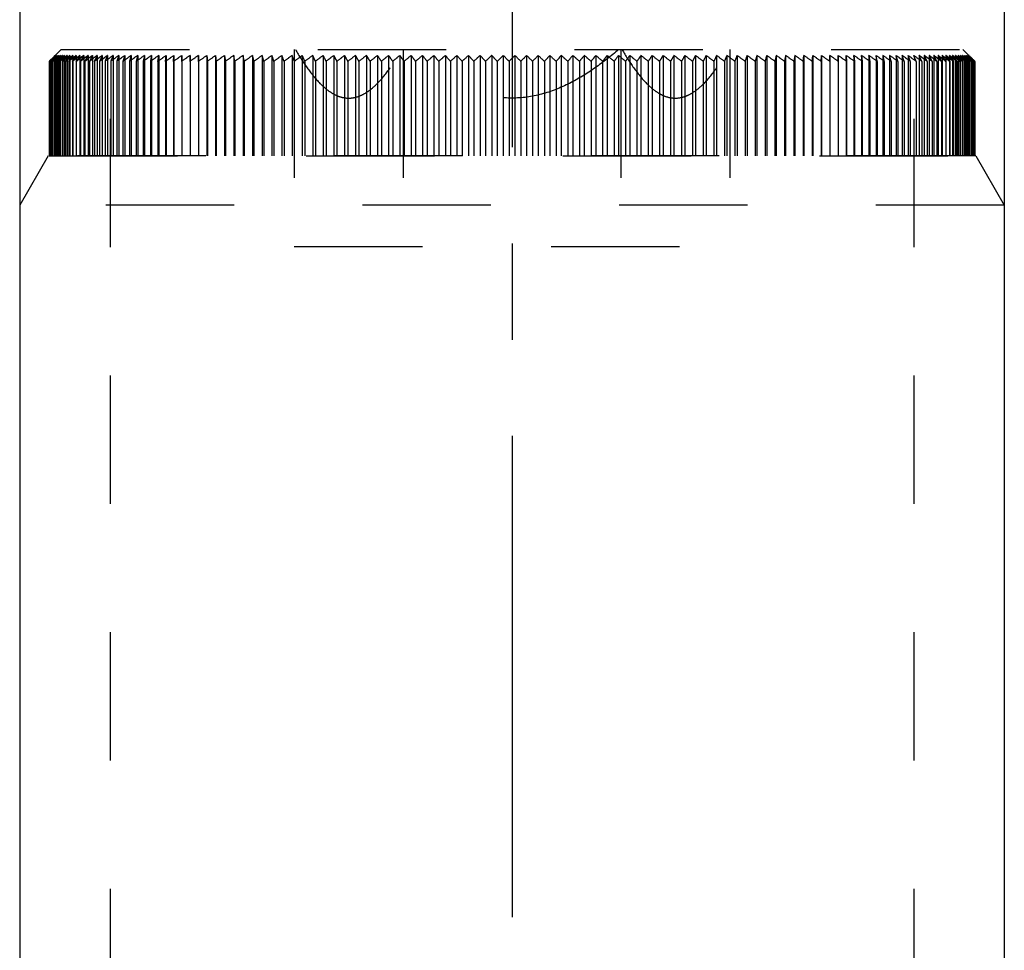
# Model space of a CAD drawing. Header units: millimetres. Extents: x 411 to 589, y 369 to 631.
# Tile 3 of 4: x 475 to 525, y 527 to 574. Entities that reach past the tile are written whole.
import ezdxf

# ---------------------------------------------------------------- set-up
doc = ezdxf.new("R2010")
doc.units = ezdxf.units.MM
doc.header["$LTSCALE"] = 65.185185
doc.linetypes.add('CENTER', pattern=[0.6, 0.375, -0.075, 0.075, -0.075])
doc.linetypes.add('HIDDEN', pattern=[0.2, 0.1, -0.1])
for name, color, linetype in [('ACHSEN_S', 7, 'CONTINUOUS'), ('FASEN', 7, 'CONTINUOUS'), ('FLAECHEN', 7, 'CONTINUOUS'), ('KONST.EL_MIT_GEO', 7, 'CONTINUOUS')]:
    doc.layers.add(name, color=color, linetype=linetype)

msp = doc.modelspace()

# ---------------------------------------------------------------- linework, layer by layer
at = {"layer": 'ACHSEN_S', "color": 2, "linetype": 'CENTER'}
msp.add_line((500, 631.25), (500, 368.75), dxfattribs=at)
at = {"layer": 'FASEN', "color": 7, "linetype": 'Continuous'}
for p, q in [((475, 607.75), (475, 485.703)), ((525, 607.75), (525, 485.703))]:
    msp.add_line(p, q, dxfattribs=at)
at = {"layer": 'FASEN', "color": 8, "linetype": 'HIDDEN'}
for p, q in [((476.443, 567.25), (475, 564.75)), ((523.557, 567.25), (476.443, 567.25)), ((523.557, 567.25), (525, 564.75)), ((525, 564.75), (475, 564.75))]:
    msp.add_line(p, q, dxfattribs=at)
at = {"layer": 'FLAECHEN', "color": 8, "linetype": 'HIDDEN'}
for p, q in [((479.6, 608.25), (479.6, 495.25)), ((520.4, 608.25), (520.4, 495.25))]:
    msp.add_line(p, q, dxfattribs=at)
at = {"layer": 'FLAECHEN', "color": 7, "linetype": 'Continuous'}
for p, q in [((475, 607.75), (475, 485.703)), ((525, 607.75), (525, 485.703))]:
    msp.add_line(p, q, dxfattribs=at)
at = {"layer": 'KONST.EL_MIT_GEO', "color": 8, "linetype": 'HIDDEN'}
for p, q in [((479.6, 608.25), (479.6, 495.25)), ((520.4, 608.25), (520.4, 495.25)), ((477.1, 572.65), (476.802, 572.352)), ((477.1, 572.65), (522.9, 572.65)), ((488.944, 572.65), (488.944, 562.65)), ((494.472, 572.65), (494.472, 562.65)), ((505.528, 572.65), (505.528, 562.65)), ((511.056, 572.65), (511.056, 562.65)), ((522.9, 572.65), (523.499, 572.051)), ((476.503, 572.051), (476.603, 572.152)), ((476.511, 572.058), (476.503, 572.051)), ((476.51, 572.058), (476.503, 572.051)), ((476.503, 572.051), (476.503, 567.25)), ((476.526, 572.074), (476.51, 572.058)), ((476.525, 572.073), (476.511, 572.058)), ((476.518, 572.051), (476.62, 572.157)), ((476.533, 572.066), (476.518, 572.051)), ((476.534, 572.066), (476.518, 572.051)), ((476.518, 572.051), (476.518, 567.25)), ((476.536, 572.085), (476.525, 572.073)), ((476.554, 572.102), (476.526, 572.074)), ((476.555, 572.089), (476.533, 572.066)), ((476.557, 572.089), (476.534, 572.066)), ((476.549, 572.051), (476.644, 572.152)), ((476.57, 572.074), (476.549, 572.051)), ((476.572, 572.074), (476.549, 572.051)), ((476.549, 572.051), (476.549, 567.25)), ((476.605, 572.152), (476.554, 572.102)), ((476.567, 572.102), (476.555, 572.089)), ((476.571, 572.102), (476.557, 572.089)), ((476.616, 572.152), (476.567, 572.102)), ((476.596, 572.102), (476.57, 572.074)), ((476.623, 572.152), (476.571, 572.102)), ((476.602, 572.102), (476.572, 572.074)), ((476.594, 572.051), (476.686, 572.152)), ((476.621, 572.081), (476.594, 572.051)), ((476.627, 572.081), (476.594, 572.051)), ((476.594, 572.051), (476.594, 567.25)), ((476.634, 572.142), (476.596, 572.102)), ((476.645, 572.142), (476.602, 572.102)), ((476.616, 572.165), (476.603, 572.152)), ((476.603, 572.152), (476.616, 572.165)), ((476.618, 572.165), (476.605, 572.152)), ((476.664, 572.202), (476.616, 572.152)), ((476.636, 572.186), (476.616, 572.165)), ((476.616, 572.165), (476.636, 572.186)), ((476.657, 572.202), (476.618, 572.165)), ((476.62, 572.157), (476.664, 572.203)), ((476.64, 572.102), (476.621, 572.081)), ((476.675, 572.202), (476.623, 572.152)), ((476.649, 572.102), (476.627, 572.081)), ((476.643, 572.152), (476.634, 572.142)), ((476.703, 572.253), (476.636, 572.186)), ((476.636, 572.186), (476.703, 572.253)), ((476.686, 572.152), (476.64, 572.102)), ((476.691, 572.202), (476.643, 572.152)), ((476.644, 572.152), (476.691, 572.203)), ((476.709, 572.202), (476.645, 572.142)), ((476.704, 572.152), (476.649, 572.102)), ((476.655, 572.051), (476.744, 572.152)), ((476.696, 572.089), (476.655, 572.051)), ((476.688, 572.088), (476.655, 572.051)), ((476.655, 572.051), (476.655, 567.25)), ((476.708, 572.252), (476.657, 572.202)), ((476.664, 572.203), (476.713, 572.253)), ((476.713, 572.252), (476.664, 572.202)), ((476.728, 572.252), (476.675, 572.202)), ((476.697, 572.164), (476.686, 572.152)), ((476.686, 572.152), (476.697, 572.164)), ((476.728, 572.134), (476.688, 572.088)), ((476.691, 572.203), (476.738, 572.253)), ((476.738, 572.252), (476.691, 572.202)), ((476.711, 572.102), (476.696, 572.089)), ((476.732, 572.202), (476.697, 572.164)), ((476.736, 572.286), (476.703, 572.253)), ((476.703, 572.253), (476.736, 572.286)), ((476.758, 572.202), (476.704, 572.152)), ((476.809, 572.352), (476.708, 572.252)), ((476.763, 572.252), (476.709, 572.202)), ((476.809, 572.352), (476.713, 572.252)), ((476.713, 572.253), (476.809, 572.352)), ((476.832, 572.352), (476.728, 572.252)), ((476.744, 572.152), (476.728, 572.134)), ((476.731, 572.051), (476.817, 572.152)), ((476.769, 572.096), (476.731, 572.051)), ((476.781, 572.096), (476.731, 572.051)), ((476.731, 572.051), (476.731, 567.25)), ((476.778, 572.252), (476.732, 572.202)), ((476.769, 572.319), (476.736, 572.286)), ((476.832, 572.352), (476.738, 572.252)), ((476.738, 572.253), (476.832, 572.352)), ((476.744, 572.152), (476.789, 572.203)), ((476.789, 572.202), (476.744, 572.152)), ((476.813, 572.252), (476.758, 572.202)), ((476.869, 572.352), (476.763, 572.252)), ((476.769, 572.319), (476.802, 572.352)), ((476.817, 572.152), (476.769, 572.096)), ((476.869, 572.352), (476.778, 572.252)), ((476.778, 572.253), (476.869, 572.352)), ((476.841, 572.149), (476.781, 572.096)), ((476.789, 572.203), (476.833, 572.253)), ((476.833, 572.252), (476.789, 572.202)), ((476.802, 572.352), (476.802, 567.25)), ((476.809, 572.352), (476.809, 567.25)), ((476.922, 572.352), (476.813, 572.252)), ((476.817, 572.152), (476.86, 572.203)), ((476.86, 572.202), (476.817, 572.152)), ((476.822, 572.051), (476.905, 572.152)), ((476.863, 572.102), (476.822, 572.051)), ((476.88, 572.102), (476.822, 572.051)), ((476.822, 572.051), (476.822, 567.25)), ((476.832, 572.352), (476.832, 567.25)), ((476.922, 572.352), (476.833, 572.252)), ((476.833, 572.253), (476.922, 572.352)), ((476.86, 572.203), (476.904, 572.253)), ((476.903, 572.252), (476.86, 572.202)), ((476.905, 572.152), (476.863, 572.102)), ((476.869, 572.352), (476.869, 567.25)), ((476.989, 572.352), (476.878, 572.252)), ((476.938, 572.152), (476.88, 572.102)), ((476.989, 572.352), (476.903, 572.252)), ((476.904, 572.253), (476.989, 572.352)), ((476.905, 572.152), (476.947, 572.203)), ((476.947, 572.202), (476.905, 572.152)), ((476.922, 572.352), (476.922, 567.25)), ((476.928, 572.051), (477.008, 572.152)), ((476.968, 572.102), (476.928, 572.051)), ((476.987, 572.102), (476.928, 572.051)), ((476.928, 572.051), (476.928, 567.25)), ((476.947, 572.203), (476.989, 572.253)), ((476.989, 572.252), (476.947, 572.202)), ((477.072, 572.352), (476.958, 572.252)), ((477.008, 572.152), (476.968, 572.102)), ((477.076, 572.178), (476.987, 572.102)), ((476.989, 572.352), (476.989, 567.25)), ((476.989, 572.253), (477.072, 572.352)), ((477.03, 572.302), (476.989, 572.252)), ((477.008, 572.152), (477.049, 572.203)), ((477.048, 572.202), (477.008, 572.152)), ((477.072, 572.352), (477.03, 572.302)), ((477.089, 572.252), (477.048, 572.202)), ((477.048, 572.051), (477.126, 572.152)), ((477.087, 572.102), (477.048, 572.051)), ((477.108, 572.102), (477.048, 572.051)), ((477.048, 572.051), (477.048, 567.25)), ((477.049, 572.203), (477.089, 572.253)), ((477.169, 572.352), (477.053, 572.252)), ((477.072, 572.352), (477.072, 567.25)), ((477.163, 572.252), (477.076, 572.178)), ((477.126, 572.152), (477.087, 572.102)), ((477.169, 572.352), (477.089, 572.252)), ((477.089, 572.253), (477.169, 572.352)), ((477.164, 572.202), (477.126, 572.152)), ((477.281, 572.352), (477.163, 572.252)), ((477.203, 572.252), (477.164, 572.202)), ((477.169, 572.352), (477.169, 567.25)), ((477.184, 572.051), (477.259, 572.152)), ((477.221, 572.102), (477.184, 572.051)), ((477.245, 572.102), (477.184, 572.051)), ((477.184, 572.051), (477.184, 567.25)), ((477.281, 572.352), (477.203, 572.252)), ((477.204, 572.253), (477.281, 572.352)), ((477.259, 572.152), (477.221, 572.102)), ((477.295, 572.202), (477.259, 572.152)), ((477.281, 572.352), (477.281, 567.25)), ((477.407, 572.352), (477.288, 572.252)), ((477.333, 572.252), (477.295, 572.202)), ((477.407, 572.352), (477.333, 572.252)), ((477.333, 572.253), (477.407, 572.352)), ((477.334, 572.051), (477.406, 572.152)), ((477.389, 572.129), (477.334, 572.051)), ((477.396, 572.102), (477.334, 572.051)), ((477.334, 572.051), (477.334, 567.25)), ((477.406, 572.152), (477.389, 572.129)), ((477.441, 572.201), (477.406, 572.152)), ((477.407, 572.352), (477.407, 567.25)), ((477.548, 572.352), (477.427, 572.252)), ((477.477, 572.252), (477.441, 572.201)), ((477.548, 572.352), (477.477, 572.252)), ((477.477, 572.253), (477.548, 572.352)), ((477.499, 572.051), (477.568, 572.152)), ((477.556, 572.134), (477.499, 572.051)), ((477.562, 572.102), (477.499, 572.051)), ((477.499, 572.051), (477.499, 567.25)), ((477.548, 572.352), (477.548, 567.25)), ((477.568, 572.152), (477.556, 572.134)), ((477.601, 572.201), (477.568, 572.152)), ((477.704, 572.352), (477.581, 572.252)), ((477.636, 572.252), (477.601, 572.201)), ((477.704, 572.352), (477.636, 572.252)), ((477.636, 572.253), (477.704, 572.352)), ((477.744, 572.152), (477.679, 572.051)), ((477.679, 572.051), (477.745, 572.152)), ((477.798, 572.146), (477.679, 572.051)), ((477.679, 572.051), (477.679, 567.25)), ((477.704, 572.352), (477.704, 567.25)), ((477.776, 572.201), (477.744, 572.152)), ((477.874, 572.352), (477.75, 572.252)), ((477.809, 572.252), (477.776, 572.201)), ((477.874, 572.352), (477.809, 572.252)), ((477.81, 572.253), (477.874, 572.352)), ((477.935, 572.152), (477.873, 572.051)), ((477.873, 572.051), (477.935, 572.152)), ((478.002, 572.152), (477.873, 572.051)), ((477.874, 572.352), (477.874, 567.25)), ((478.059, 572.352), (477.933, 572.252)), ((477.965, 572.201), (477.935, 572.152)), ((477.997, 572.252), (477.965, 572.201)), ((478.059, 572.352), (477.997, 572.252)), ((477.997, 572.253), (478.059, 572.352)), ((478.059, 572.352), (478.059, 567.25)), ((478.14, 572.152), (478.082, 572.051)), ((478.082, 572.051), (478.141, 572.152)), ((478.212, 572.152), (478.082, 572.051)), ((478.082, 572.051), (478.082, 567.25)), ((478.258, 572.352), (478.14, 572.261)), ((478.169, 572.201), (478.14, 572.152)), ((478.199, 572.252), (478.169, 572.201)), ((478.258, 572.352), (478.199, 572.252)), ((478.199, 572.253), (478.258, 572.352)), ((478.258, 572.352), (478.258, 567.25)), ((478.36, 572.152), (478.304, 572.051)), ((478.304, 572.051), (478.36, 572.152)), ((478.436, 572.152), (478.304, 572.051)), ((478.304, 572.051), (478.304, 567.25)), ((478.386, 572.2), (478.36, 572.152)), ((478.415, 572.252), (478.386, 572.2)), ((478.47, 572.352), (478.415, 572.252)), ((478.415, 572.253), (478.47, 572.352)), ((478.47, 572.352), (478.47, 567.25)), ((478.593, 572.152), (478.541, 572.051)), ((478.541, 572.051), (478.593, 572.152)), ((478.673, 572.152), (478.541, 572.051)), ((478.541, 572.051), (478.541, 567.25)), ((478.618, 572.2), (478.593, 572.152)), ((478.697, 572.352), (478.697, 567.25)), ((478.96, 572.178), (478.791, 572.051)), ((478.84, 572.152), (478.791, 572.051)), ((478.791, 572.051), (478.84, 572.152)), ((478.791, 572.051), (478.791, 567.25)), ((478.863, 572.2), (478.84, 572.152)), ((478.937, 572.352), (478.937, 567.25)), ((479.234, 572.184), (479.056, 572.051)), ((479.056, 572.051), (479.056, 567.25)), ((479.192, 572.352), (479.192, 567.25)), ((479.333, 572.051), (479.333, 567.25)), ((479.459, 572.352), (479.459, 567.25)), ((479.625, 572.051), (479.625, 567.25)), ((479.74, 572.352), (479.74, 567.25)), ((479.98, 572.198), (479.929, 572.051)), ((479.929, 572.051), (479.929, 567.25)), ((480.034, 572.352), (480.034, 567.25)), ((480.292, 572.197), (480.246, 572.051)), ((480.246, 572.051), (480.246, 567.25)), ((480.341, 572.352), (480.292, 572.197)), ((480.341, 572.352), (480.341, 567.25)), ((480.617, 572.196), (480.576, 572.051)), ((480.576, 572.051), (480.576, 567.25)), ((480.66, 572.352), (480.617, 572.196)), ((480.66, 572.352), (480.66, 567.25)), ((480.954, 572.195), (480.919, 572.051)), ((480.919, 572.051), (480.919, 567.25)), ((480.993, 572.352), (480.954, 572.195)), ((480.993, 572.352), (480.993, 567.25)), ((481.304, 572.193), (481.274, 572.051)), ((481.274, 572.051), (481.274, 567.25)), ((481.337, 572.352), (481.304, 572.193)), ((481.337, 572.352), (481.337, 567.25)), ((481.665, 572.191), (481.641, 572.051)), ((481.641, 572.051), (481.641, 567.25)), ((481.693, 572.352), (481.665, 572.191)), ((481.693, 572.352), (481.693, 567.25)), ((482.02, 572.051), (482.062, 572.352)), ((482.039, 572.188), (482.02, 572.051)), ((482.02, 572.051), (482.02, 567.25)), ((482.062, 572.352), (482.039, 572.188)), ((482.062, 572.352), (482.062, 567.25)), ((482.411, 572.051), (482.442, 572.352)), ((482.424, 572.182), (482.411, 572.051)), ((482.411, 572.051), (482.411, 567.25)), ((482.442, 572.352), (482.424, 572.182)), ((482.442, 572.352), (482.442, 567.25)), ((482.813, 572.051), (482.833, 572.352)), ((482.821, 572.17), (482.813, 572.051)), ((482.813, 572.051), (482.813, 567.25)), ((482.833, 572.352), (482.821, 572.17)), ((482.833, 572.352), (482.833, 567.25)), ((483.226, 572.051), (483.235, 572.352)), ((483.229, 572.137), (483.226, 572.051)), ((483.226, 572.051), (483.226, 567.25)), ((483.235, 572.352), (483.229, 572.137)), ((483.235, 572.352), (483.235, 567.25)), ((483.649, 572.352), (483.649, 567.25)), ((483.649, 572.352), (483.65, 572.051)), ((483.65, 572.051), (483.649, 572.352)), ((484.073, 572.352), (484.073, 567.25)), ((484.073, 572.352), (484.085, 572.051)), ((484.085, 572.051), (484.073, 572.352)), ((484.085, 572.051), (484.085, 567.25)), ((484.507, 572.352), (484.507, 567.25)), ((484.507, 572.352), (484.53, 572.051)), ((484.53, 572.051), (484.507, 572.352)), ((484.53, 572.051), (484.53, 567.25)), ((484.951, 572.352), (484.951, 567.25)), ((484.951, 572.352), (484.984, 572.051)), ((484.984, 572.051), (484.951, 572.352)), ((484.984, 572.051), (484.984, 567.25)), ((485.405, 572.352), (485.405, 567.25)), ((485.405, 572.352), (485.449, 572.051)), ((485.449, 572.051), (485.405, 572.352)), ((485.449, 572.051), (485.449, 567.25)), ((485.868, 572.352), (485.868, 567.25)), ((485.923, 572.051), (485.923, 567.25)), ((486.341, 572.352), (486.341, 567.25)), ((486.406, 572.051), (486.406, 567.25)), ((486.822, 572.352), (486.822, 567.25)), ((486.898, 572.051), (486.898, 567.25)), ((487.312, 572.352), (487.312, 567.25)), ((487.399, 572.051), (487.399, 567.25)), ((487.81, 572.352), (487.81, 567.25)), ((487.907, 572.051), (487.907, 567.25)), ((488.316, 572.352), (488.316, 567.25)), ((488.424, 572.051), (488.424, 567.25)), ((488.829, 572.352), (488.829, 567.25)), ((489.35, 572.352), (489.35, 567.25)), ((489.478, 572.051), (489.478, 567.25)), ((489.878, 572.352), (489.878, 567.25)), ((490.016, 572.051), (490.016, 567.25)), ((490.412, 572.352), (490.412, 567.25)), ((490.561, 572.051), (490.561, 567.25)), ((490.952, 572.352), (490.952, 567.25)), ((491.111, 572.051), (491.111, 567.25)), ((491.499, 572.352), (491.499, 567.25)), ((491.667, 572.051), (491.667, 567.25)), ((492.05, 572.352), (492.05, 567.25)), ((492.229, 572.051), (492.229, 567.25)), ((492.607, 572.352), (492.607, 567.25)), ((492.795, 572.051), (492.795, 567.25)), ((493.169, 572.352), (493.169, 567.25)), ((493.367, 572.051), (493.367, 567.25)), ((493.735, 572.352), (493.735, 567.25)), ((493.942, 572.051), (493.942, 567.25)), ((494.305, 572.352), (494.305, 567.25)), ((494.522, 572.051), (494.522, 567.25)), ((494.879, 572.352), (494.879, 567.25)), ((495.105, 572.051), (495.105, 567.25)), ((495.456, 572.352), (495.456, 567.25)), ((495.691, 572.051), (495.691, 567.25)), ((496.036, 572.352), (496.036, 567.25)), ((496.28, 572.051), (496.28, 567.25)), ((496.619, 572.352), (496.619, 567.25)), ((496.871, 572.051), (496.871, 567.25)), ((497.204, 572.352), (497.204, 567.25)), ((497.464, 572.051), (497.464, 567.25)), ((497.79, 572.352), (497.79, 567.25)), ((498.059, 572.051), (498.059, 567.25)), ((498.379, 572.352), (498.379, 567.25)), ((498.656, 572.051), (498.656, 567.25)), ((498.968, 572.352), (498.968, 567.25)), ((499.253, 572.051), (499.253, 567.25)), ((499.557, 572.352), (499.557, 567.25)), ((499.851, 572.051), (499.851, 567.25)), ((500.148, 572.352), (500.148, 567.25)), ((500.448, 572.051), (500.448, 567.25)), ((500.738, 572.352), (500.738, 567.25)), ((501.046, 572.051), (501.046, 567.25)), ((501.327, 572.352), (501.327, 567.25)), ((501.643, 572.051), (501.643, 567.25)), ((501.916, 572.352), (501.916, 567.25)), ((502.238, 572.051), (502.238, 567.25)), ((502.503, 572.352), (502.503, 567.25)), ((502.832, 572.051), (502.832, 567.25)), ((503.089, 572.352), (503.089, 567.25)), ((503.425, 572.051), (503.425, 567.25)), ((503.673, 572.352), (503.673, 567.25)), ((504.015, 572.051), (504.015, 567.25)), ((504.254, 572.352), (504.254, 567.25)), ((504.603, 572.051), (504.603, 567.25)), ((504.833, 572.352), (504.833, 567.25)), ((505.187, 572.051), (505.187, 567.25)), ((505.408, 572.352), (505.408, 567.25)), ((505.769, 572.051), (505.769, 567.25)), ((505.98, 572.352), (505.98, 567.25)), ((506.346, 572.051), (506.346, 567.25)), ((506.549, 572.352), (506.549, 567.25)), ((506.92, 572.051), (506.92, 567.25)), ((507.112, 572.352), (507.112, 567.25)), ((507.489, 572.051), (507.489, 567.25)), ((507.672, 572.352), (507.672, 567.25)), ((508.053, 572.051), (508.053, 567.25)), ((508.226, 572.352), (508.226, 567.25)), ((508.612, 572.051), (508.612, 567.25)), ((508.775, 572.352), (508.775, 567.25)), ((509.165, 572.051), (509.165, 567.25)), ((509.319, 572.352), (509.319, 567.25)), ((509.712, 572.051), (509.712, 567.25)), ((509.856, 572.352), (509.856, 567.25)), ((510.253, 572.051), (510.253, 567.25)), ((510.387, 572.352), (510.387, 567.25)), ((510.788, 572.051), (510.788, 567.25)), ((510.911, 572.352), (510.911, 567.25)), ((511.315, 572.051), (511.315, 567.25)), ((511.428, 572.352), (511.428, 567.25)), ((511.836, 572.051), (511.836, 567.25)), ((511.938, 572.352), (511.938, 567.25)), ((512.348, 572.051), (512.348, 567.25)), ((512.44, 572.352), (512.44, 567.25)), ((512.853, 572.051), (512.853, 567.25)), ((512.934, 572.352), (512.934, 567.25)), ((513.349, 572.051), (513.349, 567.25)), ((513.42, 572.352), (513.42, 567.25)), ((513.836, 572.051), (513.836, 567.25)), ((513.897, 572.352), (513.897, 567.25)), ((514.315, 572.051), (514.315, 567.25)), ((514.365, 572.352), (514.365, 567.25)), ((514.784, 572.051), (514.823, 572.352)), ((514.823, 572.352), (514.784, 572.051)), ((514.784, 572.051), (514.784, 567.25)), ((514.823, 572.352), (514.823, 567.25)), ((515.244, 572.051), (515.272, 572.352)), ((515.272, 572.352), (515.244, 572.051)), ((515.244, 572.051), (515.244, 567.25)), ((515.272, 572.352), (515.272, 567.25)), ((515.694, 572.051), (515.712, 572.352)), ((515.712, 572.352), (515.694, 572.051)), ((515.694, 572.051), (515.694, 567.25)), ((515.712, 572.352), (515.712, 567.25)), ((516.134, 572.051), (516.141, 572.352)), ((516.141, 572.352), (516.134, 572.051)), ((516.134, 572.051), (516.134, 567.25)), ((516.141, 572.352), (516.141, 567.25)), ((516.559, 572.352), (516.559, 567.25)), ((516.563, 572.078), (516.559, 572.352)), ((516.559, 572.352), (516.563, 572.051)), ((516.563, 572.051), (516.563, 572.078)), ((516.563, 572.051), (516.563, 567.25)), ((516.967, 572.352), (516.967, 567.25)), ((516.977, 572.157), (516.967, 572.352)), ((516.967, 572.352), (516.982, 572.051)), ((516.982, 572.051), (516.977, 572.157)), ((516.982, 572.051), (516.982, 567.25)), ((517.364, 572.352), (517.364, 567.25)), ((517.379, 572.177), (517.364, 572.352)), ((517.364, 572.352), (517.39, 572.051)), ((517.39, 572.051), (517.379, 572.177)), ((517.39, 572.051), (517.39, 567.25)), ((517.75, 572.352), (517.75, 567.25)), ((517.77, 572.185), (517.75, 572.352)), ((517.75, 572.352), (517.786, 572.051)), ((517.786, 572.051), (517.77, 572.185)), ((517.786, 572.051), (517.786, 567.25)), ((518.124, 572.352), (518.124, 567.25)), ((518.149, 572.189), (518.124, 572.352)), ((518.124, 572.352), (518.171, 572.051)), ((518.171, 572.051), (518.149, 572.189)), ((518.171, 572.051), (518.171, 567.25)), ((518.486, 572.352), (518.486, 567.25)), ((518.517, 572.192), (518.486, 572.352)), ((518.544, 572.051), (518.517, 572.192)), ((518.544, 572.051), (518.544, 567.25)), ((518.837, 572.352), (518.837, 567.25)), ((518.905, 572.051), (518.873, 572.194)), ((518.905, 572.051), (518.905, 567.25)), ((519.175, 572.352), (519.175, 567.25)), ((519.254, 572.051), (519.216, 572.196)), ((519.254, 572.051), (519.254, 567.25)), ((519.501, 572.352), (519.501, 567.25)), ((519.59, 572.051), (519.547, 572.197)), ((519.59, 572.051), (519.59, 567.25)), ((519.814, 572.352), (519.814, 567.25)), ((519.914, 572.051), (519.866, 572.197)), ((519.914, 572.051), (519.914, 567.25)), ((520.115, 572.352), (520.115, 567.25)), ((520.225, 572.051), (520.171, 572.198)), ((520.225, 572.051), (520.225, 567.25)), ((520.523, 572.051), (520.464, 572.199)), ((520.523, 572.051), (520.523, 567.25)), ((520.676, 572.352), (520.676, 567.25)), ((520.807, 572.051), (520.743, 572.199)), ((520.807, 572.051), (520.807, 567.25)), ((521.078, 572.051), (520.905, 572.181)), ((520.937, 572.352), (520.937, 567.25)), ((521.078, 572.051), (521.009, 572.2)), ((521.078, 572.051), (521.078, 567.25)), ((521.336, 572.051), (521.172, 572.175)), ((521.184, 572.352), (521.184, 567.25)), ((521.285, 572.152), (521.261, 572.2)), ((521.336, 572.051), (521.285, 572.152)), ((521.285, 572.152), (521.336, 572.051)), ((521.336, 572.051), (521.336, 567.25)), ((521.418, 572.352), (521.418, 567.25)), ((521.472, 572.253), (521.418, 572.352)), ((521.418, 572.352), (521.472, 572.252)), ((521.579, 572.051), (521.426, 572.168)), ((521.472, 572.252), (521.525, 572.152)), ((521.525, 572.152), (521.5, 572.2)), ((521.579, 572.051), (521.525, 572.152)), ((521.525, 572.152), (521.579, 572.051)), ((521.579, 572.051), (521.579, 567.25)), ((521.638, 572.352), (521.638, 567.25)), ((521.695, 572.253), (521.638, 572.352)), ((521.638, 572.352), (521.695, 572.252)), ((521.809, 572.051), (521.665, 572.162)), ((521.695, 572.252), (521.752, 572.152)), ((521.752, 572.152), (521.724, 572.2)), ((521.809, 572.051), (521.752, 572.152)), ((521.752, 572.152), (521.809, 572.051)), ((521.809, 572.051), (521.809, 567.25)), ((521.844, 572.352), (521.844, 567.25)), ((521.904, 572.253), (521.844, 572.352)), ((521.844, 572.352), (521.904, 572.252)), ((521.968, 572.254), (521.844, 572.352)), ((522.024, 572.051), (521.891, 572.155)), ((521.904, 572.252), (521.964, 572.152)), ((521.964, 572.152), (521.935, 572.201)), ((522.024, 572.051), (521.964, 572.152)), ((521.964, 572.152), (522.024, 572.051)), ((522.024, 572.051), (522.024, 567.25)), ((522.035, 572.352), (522.035, 567.25)), ((522.098, 572.253), (522.035, 572.352)), ((522.035, 572.352), (522.098, 572.252)), ((522.16, 572.253), (522.035, 572.352)), ((522.098, 572.252), (522.162, 572.152)), ((522.226, 572.051), (522.098, 572.152)), ((522.162, 572.152), (522.131, 572.201)), ((522.226, 572.051), (522.162, 572.152)), ((522.162, 572.152), (522.226, 572.051)), ((522.213, 572.352), (522.213, 567.25)), ((522.279, 572.253), (522.213, 572.352)), ((522.213, 572.352), (522.279, 572.252)), ((522.336, 572.253), (522.213, 572.352)), ((522.226, 572.051), (522.226, 567.25)), ((522.313, 572.201), (522.279, 572.253)), ((522.279, 572.252), (522.346, 572.152)), ((522.413, 572.051), (522.286, 572.152)), ((522.346, 572.152), (522.313, 572.201)), ((522.413, 572.051), (522.346, 572.152)), ((522.346, 572.152), (522.413, 572.051)), ((522.375, 572.352), (522.375, 567.25)), ((522.445, 572.253), (522.375, 572.352)), ((522.375, 572.352), (522.445, 572.252)), ((522.497, 572.253), (522.375, 572.352)), ((522.413, 572.051), (522.413, 567.25)), ((522.481, 572.201), (522.445, 572.253)), ((522.445, 572.252), (522.515, 572.152)), ((522.585, 572.051), (522.46, 572.152)), ((522.515, 572.152), (522.481, 572.201)), ((522.585, 572.051), (522.515, 572.152)), ((522.515, 572.152), (522.529, 572.132)), ((522.524, 572.352), (522.524, 567.25)), ((522.597, 572.253), (522.524, 572.352)), ((522.524, 572.352), (522.597, 572.252)), ((522.644, 572.253), (522.524, 572.352)), ((522.529, 572.132), (522.585, 572.051)), ((522.585, 572.051), (522.585, 567.25)), ((522.634, 572.201), (522.597, 572.253)), ((522.743, 572.051), (522.62, 572.152)), ((522.669, 572.152), (522.634, 572.201)), ((522.658, 572.352), (522.658, 567.25)), ((522.734, 572.253), (522.658, 572.352)), ((522.658, 572.352), (522.734, 572.252)), ((522.776, 572.253), (522.658, 572.352)), ((522.743, 572.051), (522.669, 572.152)), ((522.67, 572.152), (522.689, 572.126)), ((522.689, 572.126), (522.743, 572.051)), ((522.772, 572.202), (522.734, 572.253)), ((522.743, 572.051), (522.743, 567.25)), ((522.886, 572.051), (522.765, 572.152)), ((522.809, 572.152), (522.772, 572.202)), ((522.777, 572.352), (522.777, 567.25)), ((522.856, 572.253), (522.777, 572.352)), ((522.777, 572.352), (522.856, 572.252)), ((522.893, 572.253), (522.777, 572.352)), ((522.886, 572.051), (522.809, 572.152)), ((522.81, 572.152), (522.848, 572.102)), ((522.848, 572.102), (522.886, 572.051)), ((522.895, 572.203), (522.856, 572.253)), ((522.856, 572.252), (522.895, 572.202)), ((522.882, 572.352), (522.882, 567.25)), ((522.963, 572.253), (522.882, 572.352)), ((522.882, 572.352), (522.963, 572.252)), ((522.996, 572.253), (522.882, 572.352)), ((522.886, 572.051), (522.886, 567.25)), ((522.935, 572.152), (522.895, 572.203)), ((522.895, 572.202), (522.935, 572.152)), ((523.014, 572.051), (522.895, 572.152)), ((523.014, 572.051), (522.935, 572.152)), ((522.935, 572.152), (522.974, 572.102)), ((523.004, 572.203), (522.963, 572.253)), ((522.963, 572.252), (523.004, 572.202)), ((522.971, 572.352), (522.971, 567.25)), ((523.056, 572.253), (522.971, 572.352)), ((522.971, 572.352), (523.056, 572.252)), ((523.083, 572.253), (522.971, 572.352)), ((522.974, 572.102), (523.014, 572.051)), ((523.01, 572.152), (522.989, 572.17)), ((523.045, 572.152), (523.004, 572.203)), ((523.004, 572.202), (523.086, 572.102)), ((523.127, 572.051), (523.01, 572.152)), ((523.014, 572.051), (523.014, 567.25)), ((523.127, 572.051), (523.045, 572.152)), ((523.046, 572.352), (523.046, 567.25)), ((523.133, 572.253), (523.046, 572.352)), ((523.046, 572.352), (523.134, 572.252)), ((523.156, 572.253), (523.046, 572.352)), ((523.098, 572.203), (523.056, 572.253)), ((523.056, 572.252), (523.098, 572.202)), ((523.086, 572.102), (523.127, 572.051)), ((523.141, 572.152), (523.098, 572.203)), ((523.098, 572.202), (523.138, 572.155)), ((523.106, 572.352), (523.106, 567.25)), ((523.196, 572.253), (523.106, 572.352)), ((523.106, 572.352), (523.196, 572.252)), ((523.214, 572.253), (523.106, 572.352)), ((523.226, 572.051), (523.11, 572.152)), ((523.127, 572.051), (523.127, 567.25)), ((523.177, 572.203), (523.133, 572.253)), ((523.134, 572.252), (523.177, 572.202)), ((523.138, 572.155), (523.185, 572.099)), ((523.226, 572.051), (523.141, 572.152)), ((523.151, 572.352), (523.151, 567.25)), ((523.244, 572.253), (523.151, 572.352)), ((523.151, 572.352), (523.244, 572.252)), ((523.256, 572.253), (523.151, 572.352)), ((523.211, 572.203), (523.156, 572.253)), ((523.221, 572.152), (523.177, 572.203)), ((523.177, 572.202), (523.231, 572.141)), ((523.181, 572.352), (523.181, 567.25)), ((523.277, 572.253), (523.181, 572.352)), ((523.181, 572.352), (523.277, 572.252)), ((523.284, 572.253), (523.181, 572.352)), ((523.185, 572.099), (523.226, 572.051)), ((523.196, 572.352), (523.196, 567.25)), ((523.294, 572.253), (523.196, 572.352)), ((523.196, 572.352), (523.294, 572.252)), ((523.241, 572.203), (523.196, 572.253)), ((523.196, 572.252), (523.241, 572.202)), ((523.309, 572.051), (523.196, 572.152)), ((523.241, 572.175), (523.211, 572.203)), ((523.268, 572.203), (523.214, 572.253)), ((523.265, 572.101), (523.221, 572.152)), ((523.226, 572.051), (523.226, 567.25)), ((523.231, 572.141), (523.273, 572.092)), ((523.287, 572.152), (523.241, 572.203)), ((523.241, 572.202), (523.332, 572.102)), ((523.266, 572.152), (523.241, 572.175)), ((523.29, 572.203), (523.244, 572.253)), ((523.309, 572.203), (523.256, 572.253)), ((523.309, 572.051), (523.265, 572.101)), ((523.377, 572.051), (523.266, 572.152)), ((523.322, 572.152), (523.268, 572.203)), ((523.273, 572.092), (523.309, 572.051)), ((523.324, 572.203), (523.277, 572.253)), ((523.277, 572.252), (523.325, 572.202)), ((523.336, 572.203), (523.284, 572.253)), ((523.332, 572.101), (523.287, 572.152)), ((523.337, 572.152), (523.29, 572.203)), ((523.343, 572.203), (523.294, 572.253)), ((523.294, 572.252), (523.343, 572.202)), ((523.341, 572.172), (523.309, 572.203)), ((523.309, 572.051), (523.309, 567.25)), ((523.43, 572.051), (523.322, 572.152)), ((523.372, 572.152), (523.324, 572.203)), ((523.325, 572.202), (523.372, 572.152)), ((523.332, 572.102), (523.347, 572.085)), ((523.377, 572.051), (523.332, 572.101)), ((523.387, 572.152), (523.336, 572.203)), ((523.384, 572.101), (523.337, 572.152)), ((523.337, 572.152), (523.384, 572.102)), ((523.362, 572.152), (523.341, 572.172)), ((523.392, 572.152), (523.343, 572.203)), ((523.343, 572.202), (523.393, 572.152)), ((523.347, 572.085), (523.377, 572.051)), ((523.468, 572.051), (523.362, 572.152)), ((523.42, 572.101), (523.372, 572.152)), ((523.372, 572.152), (523.425, 572.096)), ((523.377, 572.051), (523.377, 567.25)), ((523.384, 572.102), (523.406, 572.077)), ((523.43, 572.051), (523.384, 572.101)), ((523.491, 572.051), (523.387, 572.152)), ((523.491, 572.051), (523.392, 572.152)), ((523.393, 572.152), (523.403, 572.142)), ((523.403, 572.142), (523.442, 572.102)), ((523.406, 572.077), (523.43, 572.051)), ((523.468, 572.051), (523.42, 572.101)), ((523.425, 572.096), (523.451, 572.07)), ((523.43, 572.051), (523.43, 567.25)), ((523.442, 572.102), (523.462, 572.081)), ((523.451, 572.07), (523.468, 572.051)), ((523.462, 572.081), (523.48, 572.062)), ((523.468, 572.051), (523.468, 567.25)), ((523.48, 572.062), (523.491, 572.051)), ((523.491, 572.051), (523.491, 567.25)), ((523.499, 572.05), (523.499, 567.25)), ((476.503, 567.25), (523.499, 567.25)), ((475, 564.75), (475, 515.322)), ((525, 564.75), (525, 515.322)), ((488.944, 562.65), (511.056, 562.65))]:
    msp.add_line(p, q, dxfattribs=at)
for centre, radius, start, end in [((524.543, 523.423), 68.356, 134.29152, 134.65139), ((524.728, 522.178), 69.364, 133.66941, 134.0287), ((508.522, 540.685), 44.822, 135.4081, 135.5295), ((524.819, 520.985), 70.269, 133.02894, 133.3878), ((524.945, 519.8), 71.189, 132.42151, 132.7798), ((525.102, 518.628), 72.119, 131.84591, 132.20351), ((498.028, 552.768), 28.831, 137.4815, 137.7199), ((525.02, 518.623), 72.068, 131.9131, 132.0921), ((525.287, 517.471), 73.053, 131.30096, 131.65777), ((525.499, 516.333), 73.986, 130.78556, 131.14151), ((524.87, 517.845), 72.496, 131.36763, 131.49156), ((525.734, 515.216), 74.915, 130.29866, 130.65369), ((525.057, 516.741), 73.388, 130.85204, 130.97157), ((525.99, 514.123), 75.835, 129.83926, 130.19333), ((525.901, 514.124), 75.777, 129.90579, 130.08302), ((500.061, 554.565), 28.902, 142.2668, 142.5182), ((526.265, 513.057), 76.741, 129.40643, 129.7595), ((526.175, 513.059), 76.682, 129.47276, 129.64951), ((500.443, 555.067), 28.799, 143.3638, 143.6125), ((526.558, 512.021), 77.631, 128.99928, 129.35134), ((526.467, 512.025), 77.57, 129.06542, 129.24166), ((500.893, 555.557), 28.758, 144.5112, 144.7568), ((526.867, 511.018), 78.499, 128.61697, 128.96803), ((526.774, 511.023), 78.438, 128.68292, 128.85866), ((501.422, 556.033), 28.79, 145.7104, 145.9522), ((527.19, 510.049), 79.344, 128.25873, 128.60879), ((502.04, 556.494), 28.904, 146.9627, 147.2), ((526.784, 510.45), 78.778, 128.32415, 128.44929), ((527.526, 509.119), 80.161, 127.92384, 128.27291), ((502.761, 556.939), 29.116, 148.2689, 148.5012), ((527.048, 509.615), 79.476, 127.97933, 128.10626), ((527.873, 508.228), 80.948, 127.61162, 127.95972), ((503.601, 557.367), 29.442, 149.6302, 149.8566), ((527.16, 509.034), 79.874, 127.55926, 127.79377), ((528.231, 507.38), 81.701, 127.32143, 127.6686), ((504.581, 557.777), 29.903, 151.047, 151.2668), ((527.517, 508.194), 80.62, 127.26922, 127.50309), ((528.598, 506.576), 82.418, 127.0527, 127.39897), ((515.364, 553.169), 41.381, 152.383, 152.6949), ((536.06, 542.383), 64.72, 152.41563, 152.5672), ((527.884, 507.399), 81.331, 127.00062, 127.23388), ((528.974, 505.818), 83.096, 126.80488, 127.1503), ((517.094, 553.673), 42.483, 153.9172, 154.2169), ((538.62, 543.176), 66.432, 153.94854, 154.09454), ((528.156, 506.788), 81.83, 126.75275, 126.95567), ((529.357, 505.11), 83.733, 126.57748, 126.92209), ((543.073, 543.345), 70.159, 155.57867, 155.84865), ((544.205, 542.783), 71.422, 155.67781, 155.80823), ((541.681, 543.923), 68.652, 155.53762, 155.67742), ((528.518, 506.114), 82.427, 126.52544, 126.72075), ((529.746, 504.451), 84.327, 126.37005, 126.71391), ((529.608, 504.513), 84.196, 126.31964, 126.66381), ((546.847, 544.054), 73.088, 157.22109, 157.47705), ((548.06, 543.497), 74.422, 157.31546, 157.43872), ((545.368, 544.622), 71.505, 157.18216, 157.31509), ((530.141, 503.845), 84.875, 126.18217, 126.52533), ((530.003, 503.907), 84.744, 126.13186, 126.47534), ((551.435, 544.712), 76.838, 158.91756, 159.15817), ((552.748, 544.16), 78.262, 159.00669, 159.12213), ((549.852, 545.271), 75.16, 158.88096, 159.00635), ((530.54, 503.293), 85.377, 126.01348, 126.356), ((530.402, 503.355), 85.245, 125.96327, 126.3061), ((557.084, 545.319), 81.655, 160.66638, 160.8903), ((555.373, 545.869), 79.858, 160.63231, 160.74948), ((530.944, 502.795), 85.829, 125.86365, 126.20559), ((530.806, 502.858), 85.697, 125.81352, 126.15577), ((564.15, 545.871), 87.893, 162.46528, 162.67117), ((531.351, 502.354), 86.23, 125.73237, 126.0738), ((531.213, 502.418), 86.098, 125.68232, 126.02406), ((573.17, 546.369), 96.089, 164.31144, 164.49799), ((531.761, 501.971), 86.58, 125.6194, 125.96038), ((531.623, 502.034), 86.448, 125.56941, 125.9107), ((584.993, 546.81), 107.091, 166.20145, 166.3674), ((532.173, 501.646), 86.877, 125.52451, 125.86511), ((532.035, 501.71), 86.744, 125.47457, 125.81548), ((601.047, 547.193), 122.325, 168.13128, 168.27547), ((532.588, 501.38), 87.12, 125.44751, 125.7878), ((532.449, 501.444), 86.987, 125.39763, 125.73822), ((623.93, 547.518), 144.389, 170.09638, 170.21774), ((533.003, 501.174), 87.308, 125.38827, 125.72831), ((532.864, 501.239), 87.175, 125.33841, 125.67877), ((533.42, 501.029), 87.441, 125.34665, 125.68653), ((533.281, 501.094), 87.308, 125.29682, 125.63701), ((533.837, 500.945), 87.518, 125.32259, 125.66237), ((533.698, 501.01), 87.385, 125.27278, 125.61286), ((534.254, 500.922), 87.539, 125.31603, 125.65578), ((534.115, 500.987), 87.406, 125.26622, 125.60628), ((534.671, 500.96), 87.504, 125.32696, 125.66676), ((534.532, 501.025), 87.371, 125.27715, 125.61725), ((535.088, 501.06), 87.413, 125.35541, 125.69532), ((534.949, 501.124), 87.28, 125.30557, 125.64579), ((535.504, 501.22), 87.266, 125.40142, 125.74152), ((535.366, 501.284), 87.133, 125.35156, 125.69197), ((535.92, 501.441), 87.064, 125.4651, 125.80545), ((535.781, 501.505), 86.932, 125.4152, 125.75586), ((536.335, 501.721), 86.808, 125.54655, 125.88724), ((536.197, 501.785), 86.675, 125.4966, 125.8376), ((350.12, 547.443), 138.014, 10.27076, 10.39792), ((350.491, 547.465), 137.646, 10.28929, 10.41657), ((536.749, 502.061), 86.498, 125.64594, 125.98703), ((536.611, 502.125), 86.365, 125.59593, 125.93733), ((371.066, 547.103), 118.007, 12.20493, 12.35466), ((371.381, 547.126), 117.695, 12.22675, 12.37661), ((537.163, 502.459), 86.135, 125.76347, 126.10502), ((537.024, 502.522), 86.003, 125.71339, 126.05525), ((386.02, 546.705), 104.013, 14.10374, 14.27495), ((386.295, 546.728), 103.741, 14.12868, 14.30004), ((537.575, 502.914), 85.72, 125.89936, 126.24144), ((537.437, 502.977), 85.588, 125.84921, 126.1916), ((397.199, 546.249), 93.817, 15.96284, 16.15434), ((397.445, 546.273), 93.575, 15.99074, 16.18241), ((537.987, 503.426), 85.256, 126.05388, 126.39655), ((537.849, 503.488), 85.124, 126.00364, 126.34662), ((405.847, 545.738), 86.175, 17.77847, 17.98899), ((406.071, 545.762), 85.955, 17.80913, 18.01984), ((538.398, 503.992), 84.743, 126.22733, 126.57066), ((538.26, 504.054), 84.611, 126.177, 126.52064), ((412.72, 545.172), 80.334, 19.54739, 19.77562), ((412.926, 545.197), 80.131, 19.58063, 19.80906), ((538.809, 504.611), 84.183, 126.42006, 126.7641), ((538.672, 504.673), 84.052, 126.36962, 126.71397), ((418.298, 544.553), 75.812, 21.26696, 21.51154), ((418.491, 544.578), 75.623, 21.30258, 21.54738), ((539.219, 505.282), 83.578, 126.63244, 126.97725), ((539.082, 505.343), 83.447, 126.58189, 126.92701), ((422.906, 543.881), 72.286, 22.93504, 23.19464), ((423.088, 543.907), 72.109, 22.97285, 23.23268), ((539.63, 506.003), 82.93, 126.8649, 127.21053), ((539.494, 506.063), 82.8, 126.81423, 127.16017), ((426.769, 543.16), 69.533, 24.55006, 24.82333), ((426.942, 543.187), 69.365, 24.58986, 24.86338), ((540.042, 506.772), 82.242, 127.11791, 127.4644), ((539.905, 506.832), 82.113, 127.06711, 127.41391), ((430.048, 542.391), 67.391, 26.11089, 26.39655), ((430.213, 542.418), 67.231, 26.15249, 26.43841), ((540.454, 507.588), 81.516, 127.39195, 127.73935), ((540.318, 507.646), 81.387, 127.34102, 127.68873), ((432.861, 541.576), 65.741, 27.61687, 27.91367), ((433.019, 541.604), 65.587, 27.6601, 27.95716), ((540.868, 508.447), 80.754, 127.68759, 128.03593), ((540.733, 508.505), 80.625, 127.63652, 127.98518), ((435.297, 540.717), 64.493, 29.06774, 29.37448), ((435.451, 540.746), 64.345, 29.11242, 29.41943), ((541.284, 509.348), 79.959, 128.00542, 128.35473), ((541.149, 509.405), 79.831, 127.95421, 128.30384), ((437.426, 539.816), 63.58, 30.46359, 30.77914), ((437.575, 539.845), 63.437, 30.50955, 30.82539), ((541.704, 510.288), 79.135, 128.34609, 128.69639), ((541.569, 510.344), 79.007, 128.29473, 128.64535), ((439.3, 538.876), 62.947, 31.80482, 32.12812), ((439.446, 538.906), 62.808, 31.85191, 32.1755), ((542.127, 511.265), 78.284, 128.71027, 129.06158), ((541.992, 511.321), 78.157, 128.65876, 129.01039), ((440.961, 537.898), 62.552, 33.09208, 33.42215), ((441.104, 537.929), 62.415, 33.14015, 33.47052), ((542.554, 512.277), 77.41, 129.09871, 129.45103), ((542.42, 512.332), 77.283, 129.04706, 129.3997), ((442.444, 536.887), 62.358, 34.32624, 34.66217), ((442.585, 536.919), 62.225, 34.37517, 34.71141), ((542.988, 513.321), 76.516, 129.51221, 129.86553), ((542.854, 513.374), 76.39, 129.46041, 129.81405), ((443.776, 535.843), 62.339, 35.50838, 35.84933), ((443.914, 535.876), 62.207, 35.55804, 35.8993), ((543.429, 514.393), 75.606, 129.9516, 130.30591), ((543.295, 514.446), 75.48, 129.89966, 130.25429), ((444.979, 534.77), 62.469, 36.63969, 36.9849), ((445.116, 534.804), 62.34, 36.68997, 37.03549), ((543.878, 515.493), 74.683, 130.41778, 130.77305), ((543.745, 515.544), 74.558, 130.3657, 130.72129), ((446.072, 533.671), 62.73, 37.72147, 38.07024), ((446.207, 533.706), 62.602, 37.77227, 38.12136), ((544.337, 516.615), 73.753, 130.91171, 131.26789), ((544.204, 516.666), 73.628, 130.8595, 131.21599), ((447.07, 532.548), 63.103, 38.75513, 39.10684), ((447.204, 532.584), 62.977, 38.80636, 39.15839), ((544.808, 517.759), 72.819, 131.4344, 131.79142), ((544.676, 517.808), 72.694, 131.38206, 131.7394), ((447.986, 531.405), 63.575, 39.7421, 40.09619), ((448.12, 531.442), 63.449, 39.79368, 40.14809), ((545.292, 518.919), 71.886, 131.9869, 132.34469), ((545.16, 518.968), 71.761, 131.93445, 132.29256), ((448.832, 530.244), 64.132, 40.68387, 41.03983), ((448.965, 530.282), 64.007, 40.73572, 41.092), ((545.793, 520.095), 70.958, 132.57035, 132.9288), ((545.661, 520.142), 70.834, 132.5178, 132.87658), ((449.617, 529.068), 64.762, 41.58193, 41.93932), ((449.749, 529.108), 64.638, 41.63399, 41.9917), ((546.313, 521.282), 70.041, 133.18592, 133.54491), ((546.181, 521.329), 69.918, 133.1333, 133.49261), ((450.348, 527.881), 65.456, 42.43778, 42.7962), ((450.48, 527.922), 65.333, 42.48999, 42.84874), ((546.722, 522.523), 69.017, 133.78218, 134.14188), ((546.853, 522.478), 69.141, 133.83486, 134.19423), ((451.033, 526.686), 66.205, 43.2529, 43.61201), ((451.165, 526.727), 66.081, 43.30521, 43.66465), ((547.419, 523.679), 68.262, 134.51845, 134.87803), ((547.288, 523.723), 68.139, 134.46574, 134.82565), ((451.678, 525.484), 67, 44.02874, 44.38823), ((451.809, 525.527), 66.876, 44.08111, 44.44093), ((548.013, 524.883), 67.412, 135.23804, 135.59762), ((547.882, 524.926), 67.289, 135.18533, 135.54524), ((452.288, 524.281), 67.833, 44.76674, 45.12635), ((452.419, 524.324), 67.71, 44.81912, 45.17906), ((548.64, 526.085), 66.597, 135.99503, 136.35437), ((548.508, 526.127), 66.474, 135.94236, 136.30202), ((452.867, 523.078), 68.698, 45.46826, 45.82777), ((452.999, 523.123), 68.575, 45.52064, 45.88046), ((549.304, 527.284), 65.825, 136.79086, 137.14967), ((549.172, 527.325), 65.701, 136.73827, 137.0974), ((453.42, 521.879), 69.589, 46.13466, 46.49386), ((453.551, 521.925), 69.465, 46.18699, 46.54652), ((550.011, 528.476), 65.102, 137.62702, 137.98497), ((549.879, 528.516), 64.978, 137.57455, 137.93282), ((453.95, 520.687), 70.498, 46.76722, 47.12596), ((454.081, 520.734), 70.374, 46.81949, 47.17855), ((550.768, 529.658), 64.438, 138.50501, 138.86174), ((550.636, 529.697), 64.314, 138.45272, 138.80977), ((454.459, 519.506), 71.421, 47.36719, 47.72532), ((454.591, 519.553), 71.297, 47.41936, 47.77782), ((551.583, 530.827), 63.843, 139.42638, 139.78147), ((551.45, 530.864), 63.718, 139.37434, 139.72974), ((454.952, 518.337), 72.352, 47.93574, 48.29315), ((455.084, 518.386), 72.228, 47.98781, 48.34555), ((552.462, 531.979), 63.328, 140.39268, 140.74565), ((552.329, 532.016), 63.202, 140.34095, 140.69424), ((455.429, 517.185), 73.286, 48.474, 48.83061), ((455.562, 517.234), 73.161, 48.52596, 48.88289), ((553.418, 533.112), 62.904, 141.40546, 141.75578), ((553.284, 533.148), 62.776, 141.35412, 141.70475), ((455.894, 516.051), 74.219, 48.98306, 49.33879), ((456.027, 516.102), 74.094, 49.03489, 49.39094), ((554.462, 534.224), 62.585, 142.46625, 142.81332), ((554.326, 534.258), 62.456, 142.41538, 142.76277), ((456.348, 514.94), 75.146, 49.46393, 49.81872), ((456.481, 514.992), 75.02, 49.51562, 49.87073), ((555.608, 535.31), 62.387, 143.57653, 143.9197), ((555.47, 535.343), 62.256, 143.52623, 143.86971), ((456.793, 513.854), 76.063, 49.91757, 50.27139), ((456.926, 513.907), 75.937, 49.96912, 50.32326), ((556.873, 536.369), 62.328, 144.73772, 145.07626), ((556.733, 536.401), 62.196, 144.68811, 145.02695), ((457.23, 512.795), 76.965, 50.3449, 50.69773), ((457.364, 512.849), 76.839, 50.39631, 50.74945), ((558.277, 537.397), 62.432, 145.95116, 146.28427), ((558.135, 537.428), 62.297, 145.90235, 146.23576), ((457.66, 511.767), 77.85, 50.74678, 51.09859), ((457.794, 511.822), 77.723, 50.79804, 51.15017), ((559.845, 538.391), 62.722, 147.21806, 147.54487), ((559.701, 538.422), 62.584, 147.17017, 147.49727), ((458.086, 510.772), 78.713, 51.12401, 51.47481), ((458.22, 510.828), 78.585, 51.17512, 51.52624), ((561.608, 539.351), 63.232, 148.53946, 148.85901), ((561.461, 539.38), 63.09, 148.49263, 148.81247), ((458.506, 509.813), 79.551, 51.47734, 51.82714), ((458.641, 509.87), 79.423, 51.52831, 51.87843), ((563.604, 540.272), 63.999, 149.9162, 150.22748), ((563.452, 540.301), 63.853, 149.87059, 150.18214), ((458.924, 508.892), 80.361, 51.80748, 52.15631), ((459.06, 508.95), 80.232, 51.85831, 52.20745), ((565.879, 541.152), 65.071, 151.3489, 151.65081), ((565.723, 541.18), 64.921, 151.30466, 151.60684), ((459.339, 508.012), 81.139, 52.1151, 52.46297), ((459.475, 508.07), 81.01, 52.16578, 52.51397), ((568.494, 541.989), 66.51, 152.83787, 153.12925), ((568.332, 542.017), 66.354, 152.79517, 153.08681), ((459.752, 507.174), 81.884, 52.4008, 52.74774), ((459.888, 507.233), 81.754, 52.45135, 52.7986), ((571.527, 542.782), 68.394, 154.38309, 154.66271), ((571.358, 542.808), 68.23, 154.34211, 154.62199), ((460.164, 506.382), 82.591, 52.66514, 53.01119), ((460.301, 506.442), 82.461, 52.71556, 53.06193), ((575.08, 543.527), 70.825, 155.98415, 156.25075), ((574.904, 543.553), 70.652, 155.94508, 156.21192), ((460.575, 505.637), 83.259, 52.90865, 53.25387), ((460.712, 505.697), 83.129, 52.95895, 53.30448), ((579.292, 544.223), 73.941, 157.64021, 157.89246), ((579.105, 544.249), 73.758, 157.60325, 157.85573), ((460.986, 504.94), 83.886, 53.13181, 53.47623), ((461.123, 505.002), 83.755, 53.182, 53.52673), ((584.352, 544.869), 77.931, 159.34995, 159.58652), ((584.153, 544.894), 77.736, 159.31528, 159.55207), ((461.397, 504.295), 84.468, 53.33506, 53.67874), ((461.534, 504.357), 84.337, 53.38513, 53.72913), ((590.529, 545.462), 83.064, 161.11153, 161.33106), ((590.315, 545.486), 82.853, 161.07935, 161.29909), ((461.808, 503.702), 85.005, 53.51879, 53.86178), ((461.945, 503.764), 84.874, 53.56876, 53.91207), ((598.216, 546.001), 89.732, 162.92253, 163.12371), ((597.982, 546.025), 89.501, 162.89305, 163.0944), ((462.219, 503.163), 85.494, 53.68336, 54.02573), ((462.357, 503.226), 85.362, 53.73324, 54.07592), ((608.012, 546.484), 98.534, 164.78, 164.96151), ((607.752, 546.508), 98.277, 164.7534, 164.93507), ((462.631, 502.68), 85.934, 53.82909, 54.1709), ((462.769, 502.743), 85.802, 53.87889, 54.22101), ((620.878, 546.911), 110.428, 166.68036, 166.84097), ((620.584, 546.934), 110.138, 166.65682, 166.81757), ((463.044, 502.253), 86.323, 53.95627, 54.29758), ((463.182, 502.316), 86.19, 54.006, 54.34762), ((638.458, 547.28), 127.059, 168.61946, 168.75803), ((638.117, 547.303), 126.721, 168.59915, 168.73784), ((463.458, 501.884), 86.659, 54.06513, 54.40601), ((463.596, 501.948), 86.527, 54.1148, 54.45599), ((663.817, 547.59), 151.49, 170.5926, 170.7081), ((663.409, 547.613), 151.084, 170.57566, 170.69127), ((463.872, 501.574), 86.943, 54.1559, 54.49641), ((464.011, 501.638), 86.81, 54.20551, 54.54633), ((464.288, 501.323), 87.172, 54.22873, 54.56896), ((464.426, 501.387), 87.039, 54.27831, 54.61884), ((464.704, 501.132), 87.347, 54.28379, 54.62378), ((464.843, 501.197), 87.214, 54.33333, 54.67363), ((465.12, 501.002), 87.466, 54.32116, 54.66101), ((465.259, 501.067), 87.332, 54.37068, 54.71083), ((465.537, 500.934), 87.529, 54.34093, 54.68069), ((465.676, 500.998), 87.396, 54.39043, 54.7305), ((465.955, 500.926), 87.536, 54.34312, 54.68288), ((466.094, 500.991), 87.403, 54.39263, 54.73269), ((466.372, 500.979), 87.487, 54.32775, 54.66757), ((466.511, 501.044), 87.354, 54.37726, 54.71739), ((466.789, 501.094), 87.382, 54.29479, 54.63474), ((466.928, 501.159), 87.249, 54.34432, 54.68458), ((467.205, 501.269), 87.221, 54.24416, 54.58432), ((467.344, 501.334), 87.088, 54.29372, 54.63419), ((467.62, 501.505), 87.005, 54.17578, 54.51622), ((467.758, 501.569), 86.873, 54.22538, 54.56612), ((388.957, 547.386), 131.913, 10.7767, 10.90971), ((468.033, 501.801), 86.735, 54.08951, 54.43029), ((468.172, 501.865), 86.603, 54.13916, 54.48025), ((407.936, 547.032), 113.754, 12.70571, 12.86106), ((468.444, 502.155), 86.412, 53.98519, 54.32639), ((468.583, 502.219), 86.279, 54.0349, 54.37641), ((445.771, 555.644), 74.951, 12.75661, 12.8803), ((421.607, 546.62), 100.904, 14.59806, 14.77461), ((454.513, 555.272), 66.88, 14.65773, 14.79625), ((468.853, 502.568), 86.036, 53.86261, 54.20429), ((468.991, 502.631), 85.904, 53.9124, 54.25438), ((431.868, 546.151), 91.466, 16.44954, 16.64609), ((461.143, 554.877), 60.918, 16.51752, 16.66995), ((469.258, 503.037), 85.609, 53.72155, 54.06377), ((469.396, 503.1), 85.477, 53.77141, 54.11394), ((439.807, 545.626), 84.353, 18.25649, 18.47175), ((469.66, 503.562), 85.132, 53.56171, 53.90455), ((469.798, 503.625), 85, 53.61166, 53.95481), ((466.323, 554.456), 56.405, 18.3323, 18.4977), ((446.095, 545.047), 78.896, 20.01583, 20.24848), ((470.058, 504.142), 84.607, 53.38281, 53.72631), ((470.195, 504.204), 84.476, 53.43285, 53.77667), ((470.46, 554.008), 52.935, 20.099, 20.2763), ((451.164, 544.415), 74.662, 21.72503, 21.97372), ((470.45, 504.774), 84.036, 53.18448, 53.52871), ((470.587, 504.835), 83.905, 53.23463, 53.57917), ((473.822, 553.529), 50.24, 21.8149, 22.0033), ((455.309, 543.732), 71.358, 23.38212, 23.64549), ((470.973, 505.519), 83.29, 53.0166, 53.36192), ((489.138, 529.876), 52.905, 53.0974, 53.4067), ((476.59, 553.021), 48.138, 23.4783, 23.6767), ((458.735, 542.999), 68.78, 24.98562, 25.26236), ((471.351, 506.251), 82.632, 52.77834, 53.12449), ((489.796, 530.771), 51.949, 52.8448, 53.1695), ((478.894, 552.483), 46.502, 25.0875, 25.295), ((462.444, 542.648), 65.824, 26.62994, 26.82467), ((471.723, 507.031), 81.935, 52.51938, 52.86641), ((490.298, 531.496), 51.217, 52.5719, 52.911), ((480.827, 551.915), 45.237, 26.6417, 26.8573), ((472.085, 507.857), 81.2, 52.2392, 52.58715), ((490.655, 532.071), 50.685, 52.2782, 52.6306), ((496.829, 559.021), 27.971, 28.1109, 28.2326), ((472.437, 508.726), 80.43, 51.93726, 52.28616), ((490.878, 532.513), 50.332, 51.9633, 52.3279), ((497.805, 558.638), 27.497, 29.5528, 29.6776), ((472.779, 509.636), 79.628, 51.61295, 51.96282), ((498.641, 558.238), 27.158, 30.9392, 31.0668), ((499.22, 543.299), 36.823, 51.5885, 51.8451), ((473.108, 510.585), 78.797, 51.26562, 51.61649), ((499.36, 557.822), 26.932, 32.2707, 32.4007), ((499.524, 543.801), 36.358, 51.2407, 51.4944), ((473.424, 511.57), 77.941, 50.89458, 51.24646), ((499.763, 544.254), 35.964, 50.8696, 51.124), ((473.725, 512.589), 77.062, 50.49909, 50.85198), ((499.988, 544.723), 35.561, 50.4741, 50.7292), ((474.009, 513.64), 76.164, 50.07834, 50.43224), ((472.621, 535.844), 61.831, 35.95923, 36.07409), ((500.197, 545.206), 35.148, 50.0533, 50.3091), ((474.274, 514.718), 75.25, 49.6315, 49.98638), ((473.349, 534.773), 61.996, 37.07998, 37.19621), ((500.389, 545.702), 34.729, 49.6064, 49.8629), ((474.519, 515.822), 74.326, 49.15767, 49.51349), ((474.743, 516.95), 73.395, 48.65588, 49.01259), ((501.888, 547.748), 32.276, 49.1728, 49.3966), ((474.941, 518.096), 72.461, 48.12514, 48.48268), ((500.721, 546.729), 33.877, 48.6306, 48.8885), ((475.112, 519.26), 71.529, 47.56437, 47.92265), ((500.858, 547.256), 33.448, 48.0998, 48.3583), ((475.254, 520.438), 70.604, 46.97246, 47.33138), ((475.363, 521.627), 69.691, 46.34823, 46.70765), ((475.435, 522.823), 68.795, 45.69046, 46.05023), ((475.446, 524.001), 67.955, 44.99794, 45.3577), ((476.155, 524.66), 66.988, 45.27373, 45.39401), ((475.587, 527.909), 65.097, 42.81654, 42.93696), ((510.048, 558.89), 18.817, 45.0319, 45.2481), ((507.486, 556.337), 22.434, 44.8261, 45.0088), ((560.22, 608.696), 51.878, 224.7818, 224.9412)]:
    msp.add_arc(centre, radius, start, end, dxfattribs=at)
for points, knots in [([(489, 572.65), (489.187, 572.331), (489.566, 571.732), (490.108, 571.053), (490.581, 570.621), (490.941, 570.378), (491.318, 570.219), (491.708, 570.164), (492.098, 570.219), (492.475, 570.378), (492.835, 570.621), (493.308, 571.053), (493.849, 571.732), (494.228, 572.331), (494.415, 572.65)], [0, 0, 0, 0, 0.145457, 0.279185, 0.340311, 0.397062, 0.449792, 0.5, 0.550209, 0.602939, 0.65969, 0.720816, 0.854543, 1, 1, 1, 1]), ([(505.415, 572.65), (505.03, 572.322), (504.233, 571.695), (502.937, 570.896), (501.52, 570.326), (500, 570.11), (498.48, 570.326), (497.063, 570.896), (495.767, 571.695), (494.97, 572.322), (494.585, 572.65)], [0, 0, 0, 0, 0.125083, 0.250142, 0.375129, 0.5, 0.624871, 0.749858, 0.874917, 1, 1, 1, 1]), ([(505.585, 572.65), (505.772, 572.331), (506.151, 571.732), (506.692, 571.053), (507.165, 570.621), (507.525, 570.378), (507.902, 570.219), (508.292, 570.164), (508.682, 570.219), (509.059, 570.378), (509.419, 570.621), (509.892, 571.053), (510.434, 571.732), (510.813, 572.331), (511, 572.65)], [0, 0, 0, 0, 0.145457, 0.279185, 0.340311, 0.397062, 0.449792, 0.5, 0.550209, 0.602939, 0.65969, 0.720816, 0.854543, 1, 1, 1, 1])]:
    msp.add_open_spline(points, degree=3, knots=knots, dxfattribs=at)

doc.saveas('drawing.dxf')
